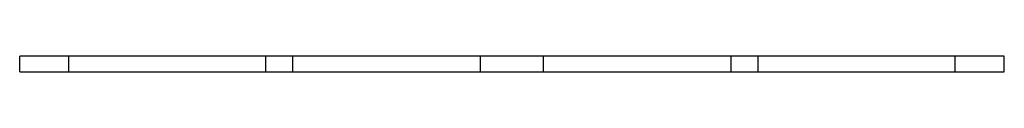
# Model space of a CAD drawing. Extents: x -25 to 25, y 0 to 0.8.
import ezdxf

# ---------------------------------------------------------------- set-up
doc = ezdxf.new("R2010")
doc.units = 0
doc.linetypes.add('DASHED', pattern=[2, 1, -1])
doc.layers.add('AM_0', color=7, linetype='CONTINUOUS')
doc.layers.add('AM_3', color=7, linetype='DASHED')

msp = doc.modelspace()

# ---------------------------------------------------------------- linework, layer by layer
at = {"layer": 'AM_0', "color": 7, "linetype": 'CONTINUOUS'}
for p, q in [((25, 0.8), (-25, 0.8)), ((-25, 0), (-25, 0.8)), ((-22.5, 0), (-22.5, 0.8)), ((22.5, 0), (22.5, 0.8)), ((25, 0), (25, 0.8)), ((-25, 0), (25, 0))]:
    msp.add_line(p, q, dxfattribs=at)
at = {"layer": 'AM_3', "color": 6, "linetype": 'DASHED'}
for p, q in [((-12.5, 0), (-12.5, 0.8)), ((-11.136, 0), (-11.136, 0.8)), ((-1.6, 0), (-1.6, 0.8)), ((1.6, 0), (1.6, 0.8)), ((11.136, 0), (11.136, 0.8)), ((12.5, 0), (12.5, 0.8))]:
    msp.add_line(p, q, dxfattribs=at)

doc.saveas('drawing.dxf')
